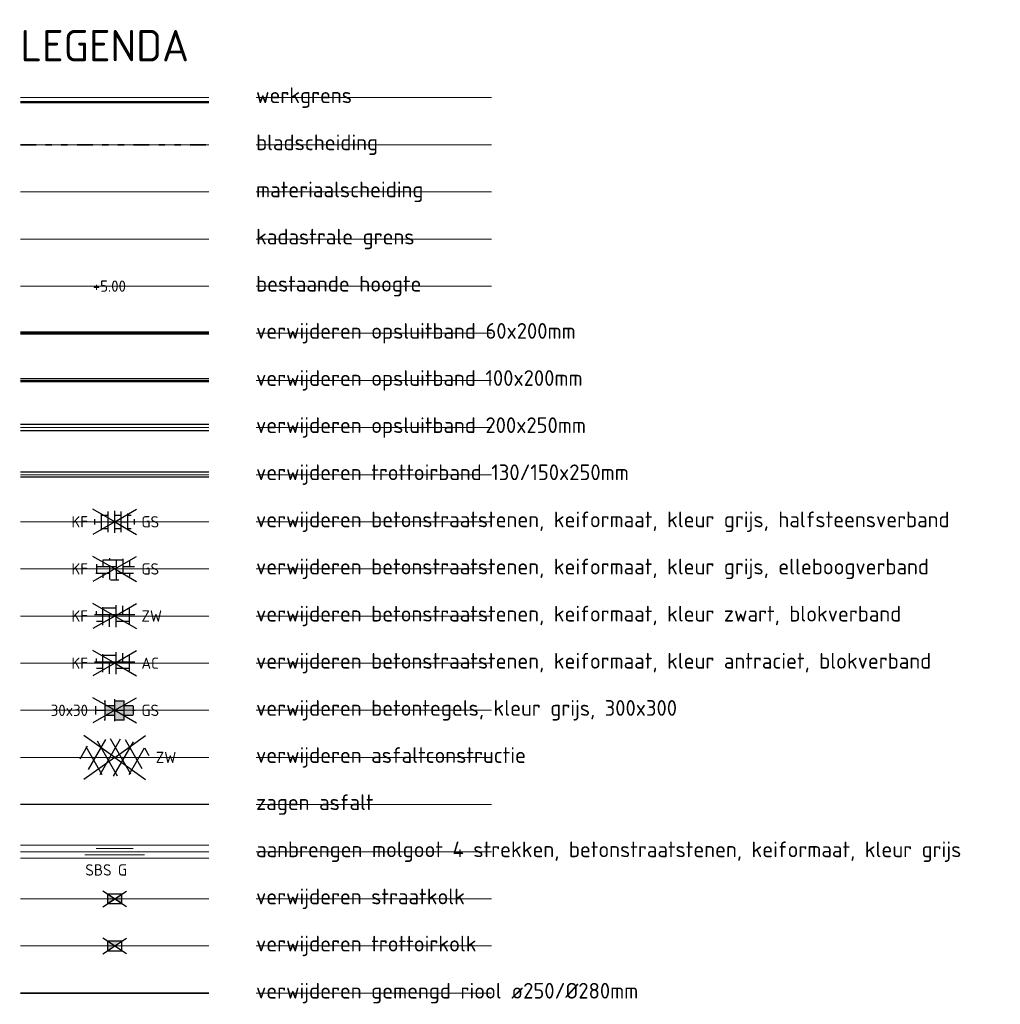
# Model space of a CAD drawing. Header units: metres. Extents: x 155090 to 155764, y 461362 to 461866.
# Tile 31 of 31: x 155733 to 155764, y 461834 to 461866. Entities that reach past the tile are written whole.
import ezdxf
from ezdxf.enums import TextEntityAlignment as Align
from ezdxf.lldxf.tags import DXFTag

# ---------------------------------------------------------------- set-up
doc = ezdxf.new("R2010")
doc.units = ezdxf.units.M
doc.linetypes.add('AL-TEKENBLADGRENS', pattern=[11.5, 2.5, -1.5, 1, -1.5, 1, -1.5, 2.5])
doc.linetypes.add('XX-HIDDEN', pattern=[4, 2, -2])
doc.layers.add('B-WE-KG-GRENS_KADASTRAAL-G', color=150, linetype='KG-KADASTRAAL-SO', lineweight=18, true_color=0x007fff)
doc.layers.add('V-WE-RI-HWA_KOLK-S-200', color=150, linetype='Continuous', lineweight=25, true_color=0x007fff)
for name, color, linetype, lineweight in [('B-XX-AL-HOOGTELABEL-T18', 8, 'Continuous', 18), ('N-WE-KG-GRENS_WERK-GD', 7, 'XX-WERKGRENS', 50), ('N-WE-VH-MATERIAAL_GRENS-G', 7, 'XX-HIDDEN', 18), ('N-WE-VH-MOLGOOT-SBS-KF-S', 150, 'Continuous', 18), ('N-WE-VH-MOLGOOT_ACHTERKANT-SBS-KF-G', 150, 'Continuous', 18), ('N-WE-VH-MOLGOOT_VOORKANT-G', 7, 'Continuous', 18), ('N-WE-VH-VERHARDING_ASFALT_ZAAGSNEDE-G', 7, 'VH-ZAAGSNEDE-SO', 25), ('V-WE-RI-GWA_TRANSPORTLEIDING-G', 30, 'V-RI-GWA-SO', 35), ('V-WE-VH-KANTOPSLUITING_OPSLUITBAND_60X200-G', 150, 'V-VH-OPSLUITBAND-SO', 25), ('V-WE-VH-KANTOPSLUITING_TROTTOIRBAND_130X150-G', 210, 'V-VH-TROTTOIRBAND-SO', 25), ('V-WE-VH-KANTOPSLUITING_VOORKANTBAND-G', 50, 'Continuous', 25), ('V-WE-VH-VERHARDING_ASFALT-S-200', 7, 'Continuous', 25), ('V-WE-VH-VERHARDING_BETONSTRAATSTEEN-S-200', 7, 'Continuous', 25), ('V-WE-VH-VERHARDING_TEGEL-S-200', 7, 'Continuous', 25), ('V01-WE-VH-KANTOPSLUITING_OPSLUITBAND_100X200-G', 150, 'V-VH-OPSLUITBAND-SO', 25), ('V01-WE-VH-KANTOPSLUITING_OPSLUITBAND_2000X250-G', 150, 'Continuous', 25), ('X-XX-AL-BLADSCHEIDING-G', 7, 'AL-TEKENBLADGRENS', 35), ('X-XX-AL-LEGENDA-T25', 7, 'Continuous', 25), ('X-XX-AL-LEGENDA-T50', 130, 'Continuous', 50)]:
    doc.layers.add(name, color=color, linetype=linetype, lineweight=lineweight)
doc.layers.add('X-XX-AL-HULPLIJN-G', color=210, linetype='Continuous', lineweight=18, plot=False)
doc.styles.add('NLCS-ISO', font='NLCS-ISO.ttf')
doc.styles.add('NLCS-ISO-M200-T18', font='NLCS-ISO.ttf', dxfattribs={"height": 0.36})
doc.styles.add('NLCS-ISO-M200-T25', font='NLCS-ISO.ttf', dxfattribs={"height": 0.5})
doc.styles.add('NLCS-ISO-M200-T50', font='NLCS-ISO.ttf', dxfattribs={"height": 1})
tags = doc.linetypes.add('KG-KADASTRAAL-SO', pattern='A,5.5,-2,["K",Standard,S=1.8,R=0,X=0,Y=-0.9],-2,5.5,-2,[5,NLCS.SHX,S=0.75,R=0,X=0,Y=0],-2', length=19).pattern_tags.tags
tags[6] = DXFTag(74, 10)
doc.linetypes.add('V-RI-GWA-SO', pattern='A,3,[24,NLCS.SHX,S=1,R=0,X=0,Y=0],3,-3', length=9)
doc.linetypes.add('V-VH-OPSLUITBAND-SO', pattern='A,4,-2,2,-2,2,[24,NLCS.SHX,S=1,R=0,X=0,Y=0],2,-2,2,-2', length=20)
doc.linetypes.add('V-VH-TROTTOIRBAND-SO', pattern='A,2.5,[24,NLCS.SHX,S=1,R=0,X=0,Y=0],2.5,-2,2,-2,2,-2', length=15)
doc.linetypes.add('VH-ZAAGSNEDE-SO', pattern='A,1e-05,-2.54,[181,NLCS.SHX,S=2.54,R=0,X=-2.54,Y=0],-5.08,[181,NLCS.SHX,S=2.54,R=180,X=2.54,Y=0],-2.54', length=10.16001)
doc.linetypes.add('XX-WERKGRENS', pattern='A,0,[137,NLCS.SHX,S=0.5,R=0,X=0,Y=0],-30', length=30)

# ---------------------------------------------------------------- blocks, each defined once
blk = doc.blocks.new('V-SVH-ASFALT-SO')
for p, q in [((0, 0), (-4.9, 3.52)), ((0, 0), (4.9, 3.52)), ((-5.51, -0.22), (-4.31, 1.86)), ((-1.98, -2.78), (-4.55, 1.68)), ((-4.19, -1.94), (-1.41, 2.88)), ((0.44, -2.97), (-2.76, 2.58)), ((-2.32, -2.7), (0.94, 2.94)), ((2.56, -2.64), (-0.67, 2.95)), ((-0.17, -2.97), (2.99, 2.5)), ((4.39, -1.81), (1.71, 2.83)), ((2.29, -2.71), (4.74, 1.53)), ((5.5, 0.28), (4.81, 1.46)), ((0, 0), (-4.9, -3.52)), ((0, 0), (4.9, -3.52))]:
    blk.add_line(p, q)
at = {"style": 'NLCS-ISO'}
blk.add_attdef('KLEUR', text='', height=1.8, dxfattribs=at).set_placement((6.53, 0), align=Align.MIDDLE_LEFT)
at = {"style": 'NLCS-ISO', "flags": 1}
blk.add_attdef('FUNCTIE', text='', height=1.8, dxfattribs=at).set_placement((0, -3.98), align=Align.TOP_CENTER)
blk = doc.blocks.new('V-SVH-BSS_KEIFORMAAT_ELLEBOOG_KL-SO')
for p, q in [((0, 0), (-3.46, 2)), ((-0.82, 1.69), (-0.82, 1.44)), ((0, 0), (3.46, 2)), ((1.28, 1.61), (1.28, -0.66)), ((0, 0), (-3.46, -2)), ((-2.92, 0.77), (-2.92, -0.66)), ((-2.92, 0.39), (0.23, 0.39)), ((-1.87, 1.43), (-1.87, 0.39)), ((-1.86, 1.44), (1.28, 1.44)), ((-0.82, 0.39), (-0.82, -1.69)), ((0, 0), (3.46, -2)), ((0.23, 1.44), (0.23, -1.71)), ((1.28, 0.39), (3.17, 0.39)), ((2.33, 1.22), (2.33, 0.39)), ((-3.01, -0.66), (-0.82, -0.66)), ((-1.87, -0.66), (-1.87, -1.43)), ((0.23, -0.66), (3.01, -0.66)), ((2.33, -0.66), (2.33, -1.22)), ((-0.65, -1.71), (0.65, -1.71))]:
    blk.add_line(p, q)
at = {"style": 'NLCS-ISO'}
blk.add_attdef('FORMAAT', text='', height=1.8, dxfattribs=at).set_placement((-4.25, 0), align=Align.MIDDLE_RIGHT)
blk.add_attdef('KLEUR', text='', height=1.8, dxfattribs=at).set_placement((4.25, 0), align=Align.MIDDLE_LEFT)
at = {"style": 'NLCS-ISO', "flags": 1}
blk.add_attdef('FUNCTIE', text='', height=1.8, dxfattribs=at).set_placement((0, -2.75), align=Align.TOP_CENTER)
blk = doc.blocks.new('V-SVH-TEGEL_300X300_DIK_HALFST_KL-SO')
h = blk.add_hatch(color=254)
h.dxf.hatch_style = 1
h.paths.add_polyline_path([(0, 0.75), (-1.5, 0.75), (-1.5, -0.75), (0, -0.75)])
h.paths.add_polyline_path([(1.5, 1.5), (0, 1.5), (0, 0), (1.5, 0)])
h.paths.add_polyline_path([(1.5, 0), (0, 0), (0, -0.75), (0, -1.5), (1.5, -1.5)])
h.paths.add_polyline_path([(3, 0.67), (2.92, 0.75), (1.5, 0.75), (1.5, 0), (1.5, -0.75), (2.92, -0.75), (3, -0.67)])
for p, q in [((0, 0), (-3.46, 2)), ((0, 0), (3.46, 2)), ((0, -1.75), (0, 1.75)), ((0, 0), (-3.46, -2)), ((-3, -0.67), (-3, 0.67)), ((-3, 0), (-1.5, 0)), ((-1.67, 1.5), (-1.5, 1.5)), ((-1.5, -1.55), (-1.5, 1.55)), ((-1.5, 0.75), (0, 0.75)), ((0, 1.5), (1.5, 1.5)), ((0, 0), (1.5, 0)), ((0, 0), (3.46, -2)), ((1.5, -1.55), (1.5, 1.55)), ((1.5, 0.75), (2.94, 0.75)), ((3, -0.67), (3, 0.67)), ((3, 0), (3.25, 0)), ((-1.67, -1.5), (-1.5, -1.5)), ((-1.5, -0.75), (0, -0.75)), ((0, -1.5), (1.5, -1.5)), ((1.5, -0.75), (2.94, -0.75))]:
    blk.add_line(p, q)
at = {"style": 'NLCS-ISO'}
blk.add_attdef('FORMAAT', text='', height=1.8, dxfattribs=at).set_placement((-4.25, 0), align=Align.MIDDLE_RIGHT)
blk.add_attdef('KLEUR', text='', height=1.8, dxfattribs=at).set_placement((4.25, 0), align=Align.MIDDLE_LEFT)
at = {"style": 'NLCS-ISO', "flags": 1}
blk.add_attdef('FUNCTIE', text='', height=1.8, dxfattribs=at).set_placement((0, -2.75), align=Align.TOP_CENTER)
blk = doc.blocks.new('V-SVH-BSS_KEIFORMAAT_HALFST_KL-SO')
for p, q in [((0, 0), (-3.46, 2)), ((-1.05, -1.66), (-1.05, 1.66)), ((0, 0), (3.46, 2)), ((0, -1.75), (0, 1.75)), ((1.05, -1.66), (1.05, 1.66)), ((0, 0), (-3.46, -2)), ((-3.15, -0.43), (-3.15, 0.43)), ((-3.15, 0), (-2.1, 0)), ((-2.1, -1.34), (-2.1, 1.34)), ((-2.1, 1.05), (-1.05, 1.05)), ((-1.05, 0), (0, 0)), ((0, 1.05), (1.05, 1.05)), ((0, 0), (3.46, -2)), ((1.05, 0), (2.1, 0)), ((2.1, -1.34), (2.1, 1.34)), ((2.1, 1.05), (2.6, 1.05)), ((3.15, -0.43), (3.15, 0.43)), ((3.15, 0), (3.25, 0)), ((-2.1, -1.05), (-1.05, -1.05)), ((0, -1.05), (1.05, -1.05)), ((2.1, -1.05), (2.6, -1.05))]:
    blk.add_line(p, q)
at = {"style": 'NLCS-ISO'}
blk.add_attdef('FORMAAT', text='', height=1.8, dxfattribs=at).set_placement((-4.25, 0), align=Align.MIDDLE_RIGHT)
blk.add_attdef('KLEUR', text='', height=1.8, dxfattribs=at).set_placement((4.25, 0), align=Align.MIDDLE_LEFT)
at = {"style": 'NLCS-ISO', "flags": 1}
blk.add_attdef('FUNCTIE', text='', height=1.8, dxfattribs=at).set_placement((0, -2.75), align=Align.TOP_CENTER)
blk = doc.blocks.new('V-SVH-BSS_KEIFORMAAT_BLOK_01_KL-SO')
for p, q in [((0, 0), (-3.46, 2)), ((0, 0), (3.46, 2)), ((0.23, -1.75), (0.23, 1.75)), ((1.28, 0.24), (1.28, 1.61)), ((0, 0), (-3.46, -2)), ((-3.22, 0.24), (3.22, 0.24)), ((-2.92, 0.24), (-2.92, 0.77)), ((-1.87, -1.43), (-1.87, 1.43)), ((-1.87, 1.29), (0.23, 1.29)), ((-0.82, -1.69), (-0.82, 0.24)), ((0, 0), (3.46, -2)), ((2.33, -1.22), (2.33, 1.22)), ((-2.88, -0.81), (-1.87, -0.81)), ((0.23, -0.81), (2.33, -0.81))]:
    blk.add_line(p, q)
at = {"style": 'NLCS-ISO'}
blk.add_attdef('FORMAAT', text='', height=1.8, dxfattribs=at).set_placement((-4.25, 0), align=Align.MIDDLE_RIGHT)
blk.add_attdef('KLEUR', text='', height=1.8, dxfattribs=at).set_placement((4.25, 0), align=Align.MIDDLE_LEFT)
at = {"style": 'NLCS-ISO', "flags": 1}
blk.add_attdef('FUNCTIE', text='', height=1.8, dxfattribs=at).set_placement((0, -2.75), align=Align.TOP_CENTER)
blk = doc.blocks.new('V-SRI-KOLK_TROTTOIR-SO')
h = blk.add_hatch(color=256)
h.dxf.hatch_style = 1
h.paths.add_polyline_path([(1.125, 1.5), (-1.125, 1.5), (-1.125, 0)])
for p, q in [((-1.875, -0.5), (1.875, 2)), ((1.875, -0.5), (-1.875, 2)), ((-1.125, 0), (1.125, 1.5))]:
    blk.add_line(p, q)
blk.add_lwpolyline([(-1.125, 0), (1.125, 0), (1.125, 1.5), (-1.125, 1.5)], close=True)
blk = doc.blocks.new('V-SRI-KOLK_STRAAT-SO')
h = blk.add_hatch(color=256)
h.dxf.hatch_style = 1
h.paths.add_polyline_path([(-1.125, 0), (0, 0.75), (-1.125, 1.5)])
h.paths.add_polyline_path([(1.125, 0), (1.125, 1.5), (0, 0.75)])
for p, q in [((-1.875, -0.5), (1.875, 2)), ((1.875, -0.5), (-1.875, 2)), ((-1.125, 0), (1.125, 1.5)), ((1.125, 0), (-1.125, 1.5))]:
    blk.add_line(p, q)
blk.add_lwpolyline([(-1.125, 0), (1.125, 0), (1.125, 1.5), (-1.125, 1.5)], close=True)
blk = doc.blocks.new('*U101')
at = {"flags": 128}
for points in [[(-0.769, 0), (0.769, 0)], [(-0.587, 0.105), (0.587, 0.105)], [(-0.405, 0.21), (0.405, 0.21)], [(-1.133, -0.21), (1.133, -0.21)], [(-0.951, -0.105), (0.951, -0.105)]]:
    blk.add_lwpolyline(points, dxfattribs=at)
at = {"style": 'NLCS-ISO'}
blk.add_attdef('MATERIAAL', text='', height=0.36, dxfattribs=at).set_placement((-0.1, -0.582), align=Align.MIDDLE_RIGHT)
blk.add_attdef('KLEUR', text='', height=0.36, dxfattribs=at).set_placement((0.1, -0.582), align=Align.MIDDLE_LEFT)

msp = doc.modelspace()

# ---------------------------------------------------------------- linework, layer by layer
at = {"layer": 'B-WE-KG-GRENS_KADASTRAAL-G', "ltscale": 0.2, "flags": 128}
msp.add_lwpolyline([(155732.842, 461858.731), (155738.842, 461858.731)], dxfattribs=at)
at = {"layer": 'N-WE-KG-GRENS_WERK-GD', "ltscale": 0.02, "flags": 128}
msp.add_lwpolyline([(155732.842, 461863.081), (155738.842, 461863.081)], dxfattribs=at)
at = {"layer": 'N-WE-VH-MATERIAAL_GRENS-G', "ltscale": 0.2, "flags": 128}
msp.add_lwpolyline([(155732.842, 461860.231), (155738.842, 461860.231)], dxfattribs=at)
at = {"layer": 'N-WE-VH-MOLGOOT_ACHTERKANT-SBS-KF-G', "flags": 128}
msp.add_lwpolyline([(155732.842, 461839.023), (155738.842, 461839.023)], dxfattribs=at)
at = {"layer": 'N-WE-VH-MOLGOOT_VOORKANT-G', "flags": 128}
msp.add_lwpolyline([(155732.842, 461839.443), (155738.842, 461839.443)], dxfattribs=at)
at = {"layer": 'N-WE-VH-VERHARDING_ASFALT_ZAAGSNEDE-G', "ltscale": 0.05, "flags": 128}
msp.add_lwpolyline([(155738.842, 461840.731), (155732.842, 461840.731)], dxfattribs=at)
at = {"layer": 'V-WE-RI-GWA_TRANSPORTLEIDING-G', "ltscale": 0.2, "transparency": 33554648, "const_width": 0.05, "flags": 128}
msp.add_lwpolyline([(155738.842, 461834.731), (155732.842, 461834.731)], dxfattribs=at)
at = {"layer": 'V-WE-VH-KANTOPSLUITING_OPSLUITBAND_60X200-G', "ltscale": 0.2, "flags": 128}
msp.add_lwpolyline([(155738.842, 461855.761), (155732.842, 461855.761)], dxfattribs=at)
at = {"layer": 'V-WE-VH-KANTOPSLUITING_TROTTOIRBAND_130X150-G', "ltscale": 0.2}
msp.add_lwpolyline([(155738.842, 461851.306), (155732.842, 461851.306)], dxfattribs=at)
at = {"layer": 'V-WE-VH-KANTOPSLUITING_VOORKANTBAND-G', "ltscale": 0.2, "flags": 128}
for points in [[(155738.842, 461855.701), (155732.842, 461855.701)], [(155738.842, 461854.181), (155732.842, 461854.181)], [(155738.842, 461852.631), (155732.842, 461852.631)], [(155738.842, 461851.156), (155732.842, 461851.156)]]:
    msp.add_lwpolyline(points, dxfattribs=at)
at = {"layer": 'V01-WE-VH-KANTOPSLUITING_OPSLUITBAND_100X200-G', "ltscale": 0.2, "flags": 128}
msp.add_lwpolyline([(155738.842, 461854.281), (155732.842, 461854.281)], dxfattribs=at)
at = {"layer": 'V01-WE-VH-KANTOPSLUITING_OPSLUITBAND_2000X250-G', "linetype": 'V-VH-TROTTOIRBAND-SO', "ltscale": 0.2, "flags": 128}
msp.add_lwpolyline([(155738.842, 461852.831), (155732.842, 461852.831)], dxfattribs=at)
at = {"layer": 'X-XX-AL-BLADSCHEIDING-G', "ltscale": 0.2, "flags": 128}
msp.add_lwpolyline([(155732.842, 461861.731), (155738.842, 461861.731)], dxfattribs=at)
at = {"layer": 'X-XX-AL-HULPLIJN-G', "flags": 128}
for points in [[(155738.842, 461863.231), (155732.842, 461863.231)], [(155740.342, 461863.231), (155747.842, 461863.231)], [(155738.842, 461861.731), (155732.842, 461861.731)], [(155740.342, 461861.731), (155747.842, 461861.731)], [(155738.842, 461860.231), (155732.842, 461860.231)], [(155740.342, 461860.231), (155747.842, 461860.231)], [(155738.842, 461858.731), (155732.842, 461858.731)], [(155740.342, 461858.731), (155747.842, 461858.731)], [(155738.842, 461857.231), (155732.842, 461857.231)], [(155740.342, 461857.231), (155747.842, 461857.231)], [(155738.842, 461855.731), (155732.842, 461855.731)], [(155740.342, 461855.731), (155747.842, 461855.731)], [(155738.842, 461854.231), (155732.842, 461854.231)], [(155740.342, 461854.231), (155747.842, 461854.231)], [(155738.842, 461852.731), (155732.842, 461852.731)], [(155740.342, 461852.731), (155747.842, 461852.731)], [(155738.842, 461851.231), (155732.842, 461851.231)], [(155740.342, 461851.231), (155747.842, 461851.231)], [(155738.842, 461849.731), (155732.842, 461849.731)], [(155740.342, 461849.731), (155747.842, 461849.731)], [(155738.842, 461848.231), (155732.842, 461848.231)], [(155740.342, 461848.231), (155747.842, 461848.231)], [(155738.842, 461846.731), (155732.842, 461846.731)], [(155740.342, 461846.731), (155747.842, 461846.731)], [(155738.842, 461845.231), (155732.842, 461845.231)], [(155740.342, 461845.231), (155747.842, 461845.231)], [(155738.842, 461843.731), (155732.842, 461843.731)], [(155740.342, 461843.731), (155747.842, 461843.731)], [(155738.842, 461842.231), (155732.842, 461842.231)], [(155740.342, 461842.231), (155747.842, 461842.231)], [(155738.842, 461840.731), (155732.842, 461840.731)], [(155740.342, 461840.731), (155747.842, 461840.731)], [(155738.842, 461839.231), (155732.842, 461839.231)], [(155740.342, 461839.231), (155747.842, 461839.231)], [(155738.842, 461837.731), (155732.842, 461837.731)], [(155740.342, 461837.731), (155747.842, 461837.731)], [(155738.842, 461836.231), (155732.842, 461836.231)], [(155740.342, 461836.231), (155747.842, 461836.231)], [(155738.842, 461834.731), (155732.842, 461834.731)], [(155740.342, 461834.731), (155747.842, 461834.731)]]:
    msp.add_lwpolyline(points, dxfattribs=at)

# ---------------------------------------------------------------- block references
at = {"layer": 'N-WE-VH-MOLGOOT-SBS-KF-S', "rotation": 0.04068216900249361}
msp.add_blockref('*U101', (155735.842, 461839.233), dxfattribs=at).add_auto_attribs({'KLEUR': 'G', 'MATERIAAL': 'SBS'})
at = {"layer": 'V-WE-RI-HWA_KOLK-S-200', "xscale": 0.2, "yscale": 0.2, "zscale": 0.2}
for name, p in [('V-SRI-KOLK_STRAAT-SO', (155735.842, 461837.581)), ('V-SRI-KOLK_TROTTOIR-SO', (155735.842, 461836.081))]:
    msp.add_blockref(name, p, dxfattribs=at)
at = {"layer": 'V-WE-VH-VERHARDING_ASFALT-S-200', "xscale": 0.2, "yscale": 0.2, "zscale": 0.2}
msp.add_blockref('V-SVH-ASFALT-SO', (155735.842, 461842.231), dxfattribs=at).add_auto_attribs({'KLEUR': 'ZW'})
at = {"layer": 'V-WE-VH-VERHARDING_BETONSTRAATSTEEN-S-200', "xscale": 0.2, "yscale": 0.2, "zscale": 0.2}
for name, p, values in [('V-SVH-BSS_KEIFORMAAT_HALFST_KL-SO', (155735.842, 461849.731), {'FORMAAT': 'KF', 'KLEUR': 'GS'}), ('V-SVH-BSS_KEIFORMAAT_ELLEBOOG_KL-SO', (155735.842, 461848.231), {'FORMAAT': 'KF', 'KLEUR': 'GS'}), ('V-SVH-BSS_KEIFORMAAT_BLOK_01_KL-SO', (155735.842, 461846.731), {'FORMAAT': 'KF', 'KLEUR': 'ZW'}), ('V-SVH-BSS_KEIFORMAAT_BLOK_01_KL-SO', (155735.842, 461845.231), {'FORMAAT': 'KF', 'KLEUR': 'AC'})]:
    msp.add_blockref(name, p, dxfattribs=at).add_auto_attribs(values)
at = {"layer": 'V-WE-VH-VERHARDING_TEGEL-S-200', "xscale": 0.2, "yscale": 0.2, "zscale": 0.2}
msp.add_blockref('V-SVH-TEGEL_300X300_DIK_HALFST_KL-SO', (155735.842, 461843.731), dxfattribs=at).add_auto_attribs({'FORMAAT': '30x30', 'KLEUR': 'GS'})

# ---------------------------------------------------------------- texts
at = {"layer": 'B-XX-AL-HOOGTELABEL-T18', "insert": (155735.145, 461857.051), "char_height": 0.36, "attachment_point": 7, "style": 'NLCS-ISO-M200-T18'}
msp.add_mtext('+5.00', dxfattribs=at)
at = {"layer": 'X-XX-AL-LEGENDA-T25', "char_height": 0.5, "attachment_point": 4, "style": 'NLCS-ISO-M200-T25'}
for s, insert in [('werkgrens', (155740.342, 461863.231)), ('bladscheiding', (155740.342, 461861.731)), ('materiaalscheiding', (155740.342, 461860.231)), ('kadastrale grens', (155740.342, 461858.731)), ('bestaande hoogte', (155740.342, 461857.231)), ('verwijderen opsluitband 60x200mm', (155740.342, 461855.731)), ('verwijderen opsluitband 100x200mm', (155740.342, 461854.231)), ('verwijderen opsluitband 200x250mm', (155740.342, 461852.731)), ('verwijderen trottoirband 130/150x250mm', (155740.342, 461851.231)), ('verwijderen betonstraatstenen, keiformaat, kleur grijs, halfsteensverband', (155740.342, 461849.731)), ('verwijderen betonstraatstenen, keiformaat, kleur grijs, elleboogverband', (155740.342, 461848.231)), ('verwijderen betonstraatstenen, keiformaat, kleur zwart, blokverband', (155740.342, 461846.731)), ('verwijderen betonstraatstenen, keiformaat, kleur antraciet, blokverband', (155740.342, 461845.231)), ('verwijderen betontegels, kleur grijs, 300x300', (155740.342, 461843.731)), ('verwijderen asfaltconstructie', (155740.342, 461842.231)), ('zagen asfalt', (155740.342, 461840.731)), ('aanbrengen molgoot 4 strekken, betonstraatstenen, keiformaat, kleur grijs', (155740.342, 461839.231)), ('verwijderen straatkolk', (155740.342, 461837.731)), ('verwijderen trottoirkolk', (155740.342, 461836.231)), ('verwijderen gemengd riool ø250/%%C280mm', (155740.342, 461834.731))]:
    msp.add_mtext(s, dxfattribs=dict(at, insert=insert))
at = {"layer": 'X-XX-AL-LEGENDA-T50', "insert": (155732.842, 461864.381), "char_height": 1, "attachment_point": 7, "style": 'NLCS-ISO-M200-T50'}
msp.add_mtext('LEGENDA', dxfattribs=at)

doc.saveas('drawing.dxf')
